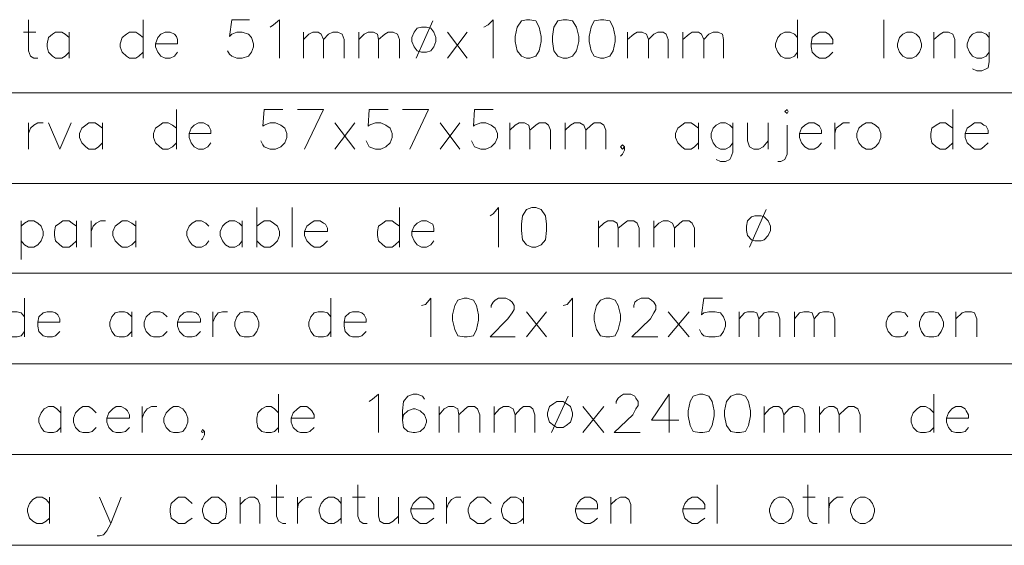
# Model space of a CAD drawing. Header units: millimetres. Extents: x 8 to 202, y 3 to 294.
# Tile 9 of 14: x 75 to 115, y 49 to 71. Entities that reach past the tile are written whole.
import ezdxf

# ---------------------------------------------------------------- set-up
doc = ezdxf.new("R2010")
doc.units = ezdxf.units.MM
doc.layers.add('DGE_CONTORNOS', color=7, linetype='Continuous', lineweight=0)

msp = doc.modelspace()

# ---------------------------------------------------------------- linework, layer by layer
at = {"layer": 'DGE_CONTORNOS', "lineweight": 13}
for points in [[(75.311, 70.725), (75.311, 69.455), (75.3957, 69.2434), (75.5227, 69.1587), (75.692, 69.1587)], [(79.9677, 70.725), (79.9677, 69.1587)], [(84.2857, 70.725), (83.566, 70.725), (83.4813, 70.0477), (83.566, 70.1324), (83.7777, 70.217), (83.9893, 70.217), (84.2433, 70.1324), (84.3703, 70.0054), (84.455, 69.7514), (84.455, 69.6244), (84.3703, 69.4127), (84.2433, 69.2434), (83.9893, 69.1587), (83.7777, 69.1587), (83.566, 69.2434), (83.4813, 69.328), (83.3967, 69.455)], [(85.1323, 70.4287), (85.2593, 70.5134), (85.5133, 70.725), (85.5133, 69.1587)], [(91.2707, 70.4287), (91.1013, 70.3864), (90.9743, 70.217), (90.8897, 70.0054), (90.8897, 69.836), (90.9743, 69.6244), (91.1013, 69.455), (91.2707, 69.4127), (91.4823, 69.4127), (91.6517, 69.455), (91.7787, 69.6244), (91.8633, 69.836), (91.8633, 70.0054), (91.7787, 70.217), (91.6517, 70.3864), (91.4823, 70.4287), (91.2707, 70.4287)], [(91.7363, 70.6827), (91.059, 69.1587)], [(93.8107, 70.4287), (93.98, 70.5134), (94.1917, 70.725), (94.1917, 69.1587)], [(95.5463, 70.725), (95.3347, 70.6827), (95.1653, 70.4287), (95.0807, 70.0477), (95.0807, 69.836), (95.1653, 69.455), (95.3347, 69.2434), (95.5463, 69.1587), (95.6733, 69.1587), (95.9273, 69.2434), (96.0543, 69.455), (96.139, 69.836), (96.139, 70.0477), (96.0543, 70.4287), (95.9273, 70.6827), (95.6733, 70.725), (95.5463, 70.725)], [(97.028, 70.725), (96.8163, 70.6827), (96.647, 70.4287), (96.6047, 70.0477), (96.6047, 69.836), (96.647, 69.455), (96.8163, 69.2434), (97.028, 69.1587), (97.1973, 69.1587), (97.409, 69.2434), (97.5783, 69.455), (97.663, 69.836), (97.663, 70.0477), (97.5783, 70.4287), (97.409, 70.6827), (97.1973, 70.725), (97.028, 70.725)], [(98.552, 70.725), (98.298, 70.6827), (98.171, 70.4287), (98.0863, 70.0477), (98.0863, 69.836), (98.171, 69.455), (98.298, 69.2434), (98.552, 69.1587), (98.679, 69.1587), (98.933, 69.2434), (99.06, 69.455), (99.1447, 69.836), (99.1447, 70.0477), (99.06, 70.4287), (98.933, 70.6827), (98.679, 70.725), (98.552, 70.725)], [(106.553, 70.725), (106.553, 69.1587)], [(110.0667, 70.725), (110.0667, 69.1587)], [(75.0993, 70.217), (75.6073, 70.217)], [(76.962, 70.0054), (76.7927, 70.1324), (76.6657, 70.217), (76.4117, 70.217), (76.2847, 70.1324), (76.1153, 70.0054), (76.073, 69.7514), (76.073, 69.6244), (76.1153, 69.4127), (76.2847, 69.2434), (76.4117, 69.1587), (76.6657, 69.1587), (76.7927, 69.2434), (76.962, 69.4127)], [(76.962, 70.217), (76.962, 69.1587)], [(79.9677, 70.0054), (79.7983, 70.1324), (79.6713, 70.217), (79.4173, 70.217), (79.2903, 70.1324), (79.121, 70.0054), (79.0363, 69.7514), (79.0363, 69.6244), (79.121, 69.4127), (79.2903, 69.2434), (79.4173, 69.1587), (79.6713, 69.1587), (79.7983, 69.2434), (79.9677, 69.4127)], [(80.4757, 69.7514), (81.3647, 69.7514), (81.3647, 69.9207), (81.3223, 70.0477), (81.2377, 70.1324), (81.0683, 70.217), (80.8567, 70.217), (80.6873, 70.1324), (80.5603, 70.0054), (80.4757, 69.7514), (80.4757, 69.6244), (80.5603, 69.4127), (80.6873, 69.2434), (80.8567, 69.1587), (81.0683, 69.1587), (81.2377, 69.2434), (81.3647, 69.4127)], [(86.487, 70.217), (86.487, 69.1587)], [(86.487, 69.9207), (86.6987, 70.1324), (86.868, 70.217), (87.0797, 70.217), (87.2067, 70.1324), (87.2913, 69.9207), (87.2913, 69.1587)], [(87.2913, 69.9207), (87.503, 70.1324), (87.6723, 70.217), (87.884, 70.217), (88.0533, 70.1324), (88.138, 69.9207), (88.138, 69.1587)], [(88.7307, 70.217), (88.7307, 69.1587)], [(88.7307, 69.9207), (88.9423, 70.1324), (89.1117, 70.217), (89.3233, 70.217), (89.4927, 70.1324), (89.535, 69.9207), (89.535, 69.1587)], [(89.535, 69.9207), (89.789, 70.1324), (89.916, 70.217), (90.1277, 70.217), (90.297, 70.1324), (90.3817, 69.9207), (90.3817, 69.1587)], [(92.329, 70.217), (93.1333, 69.1587)], [(93.1333, 70.217), (92.329, 69.1587)], [(99.6527, 70.217), (99.6527, 69.1587)], [(99.6527, 69.9207), (99.9067, 70.1324), (100.0337, 70.217), (100.2453, 70.217), (100.4147, 70.1324), (100.4993, 69.9207), (100.4993, 69.1587)], [(100.4993, 69.9207), (100.711, 70.1324), (100.8803, 70.217), (101.092, 70.217), (101.219, 70.1324), (101.3037, 69.9207), (101.3037, 69.1587)], [(101.8963, 70.217), (101.8963, 69.1587)], [(101.8963, 69.9207), (102.1503, 70.1324), (102.2773, 70.217), (102.5313, 70.217), (102.6583, 70.1324), (102.743, 69.9207), (102.743, 69.1587)], [(102.743, 69.9207), (102.9547, 70.1324), (103.124, 70.217), (103.3357, 70.217), (103.505, 70.1324), (103.5473, 69.9207), (103.5473, 69.1587)], [(106.553, 70.0054), (106.426, 70.1324), (106.2567, 70.217), (106.045, 70.217), (105.8757, 70.1324), (105.7487, 70.0054), (105.664, 69.7514), (105.664, 69.6244), (105.7487, 69.4127), (105.8757, 69.2434), (106.045, 69.1587), (106.2567, 69.1587), (106.426, 69.2434), (106.553, 69.4127)], [(107.1033, 69.7514), (107.9923, 69.7514), (107.9923, 69.9207), (107.9077, 70.0477), (107.823, 70.1324), (107.696, 70.217), (107.442, 70.217), (107.315, 70.1324), (107.1457, 70.0054), (107.1033, 69.7514), (107.1033, 69.6244), (107.1457, 69.4127), (107.315, 69.2434), (107.442, 69.1587), (107.696, 69.1587), (107.823, 69.2434), (107.9923, 69.4127)], [(110.998, 70.217), (110.8287, 70.1324), (110.7017, 70.0054), (110.617, 69.7514), (110.617, 69.6244), (110.7017, 69.4127), (110.8287, 69.2434), (110.998, 69.1587), (111.2097, 69.1587), (111.379, 69.2434), (111.506, 69.4127), (111.5907, 69.6244), (111.5907, 69.7514), (111.506, 70.0054), (111.379, 70.1324), (111.2097, 70.217), (110.998, 70.217)], [(112.0987, 70.217), (112.0987, 69.1587)], [(112.0987, 69.9207), (112.3527, 70.1324), (112.4797, 70.217), (112.6913, 70.217), (112.8607, 70.1324), (112.9453, 69.9207), (112.9453, 69.1587)], [(114.3423, 70.0054), (114.2153, 70.1324), (114.046, 70.217), (113.8343, 70.217), (113.665, 70.1324), (113.538, 70.0054), (113.4533, 69.7514), (113.4533, 69.6244), (113.538, 69.4127), (113.665, 69.2434), (113.8343, 69.1587), (114.046, 69.1587), (114.2153, 69.2434), (114.3423, 69.4127)], [(114.3423, 70.217), (114.3423, 69.0317), (114.3, 68.7777), (114.2153, 68.7354), (114.046, 68.6507), (113.8343, 68.6507), (113.665, 68.7354)], [(81.3223, 67.0844), (81.3223, 65.4757)], [(85.6403, 67.0844), (84.8783, 67.0844), (84.836, 66.407), (84.8783, 66.4494), (85.1323, 66.534), (85.344, 66.534), (85.5557, 66.4494), (85.725, 66.3224), (85.8097, 66.1107), (85.8097, 65.9414), (85.725, 65.7297), (85.5557, 65.5604), (85.344, 65.4757), (85.1323, 65.4757), (84.8783, 65.5604), (84.836, 65.645), (84.7513, 65.8144)], [(86.5293, 65.4757), (87.2913, 67.0844), (86.233, 67.0844)], [(89.916, 67.0844), (89.154, 67.0844), (89.1117, 66.407), (89.154, 66.4494), (89.408, 66.534), (89.6197, 66.534), (89.8313, 66.4494), (90.0007, 66.3224), (90.0853, 66.1107), (90.0853, 65.9414), (90.0007, 65.7297), (89.8313, 65.5604), (89.6197, 65.4757), (89.408, 65.4757), (89.154, 65.5604), (89.1117, 65.645), (89.027, 65.8144)], [(90.805, 65.4757), (91.567, 67.0844), (90.5087, 67.0844)], [(94.1917, 67.0844), (93.4297, 67.0844), (93.3873, 66.407), (93.4297, 66.4494), (93.6837, 66.534), (93.8953, 66.534), (94.107, 66.4494), (94.2763, 66.3224), (94.361, 66.1107), (94.361, 65.9414), (94.2763, 65.7297), (94.107, 65.5604), (93.8953, 65.4757), (93.6837, 65.4757), (93.4297, 65.5604), (93.3873, 65.645), (93.3027, 65.8144)], [(106.045, 66.9997), (106.1297, 67.0844), (106.172, 66.9997), (106.1297, 66.915), (106.045, 66.9997)], [(112.8607, 67.0844), (112.8607, 65.4757)], [(75.311, 66.534), (75.311, 65.4757)], [(75.311, 66.1107), (75.3957, 66.3224), (75.5227, 66.4494), (75.692, 66.534), (75.9037, 66.534)], [(76.1153, 66.534), (76.581, 65.4757), (77.0467, 66.534)], [(78.3167, 66.3224), (78.1473, 66.4494), (78.0203, 66.534), (77.7663, 66.534), (77.6393, 66.4494), (77.47, 66.3224), (77.3853, 66.1107), (77.3853, 65.9414), (77.47, 65.7297), (77.6393, 65.5604), (77.7663, 65.4757), (78.0203, 65.4757), (78.1473, 65.5604), (78.3167, 65.7297)], [(78.3167, 66.534), (78.3167, 65.4757)], [(81.3223, 66.3224), (81.153, 66.4494), (80.9837, 66.534), (80.772, 66.534), (80.645, 66.4494), (80.4757, 66.3224), (80.391, 66.1107), (80.391, 65.9414), (80.4757, 65.7297), (80.645, 65.5604), (80.772, 65.4757), (80.9837, 65.4757), (81.153, 65.5604), (81.3223, 65.7297)], [(81.8303, 66.1107), (82.7193, 66.1107), (82.7193, 66.2377), (82.6347, 66.407), (82.5923, 66.4494), (82.423, 66.534), (82.2113, 66.534), (82.042, 66.4494), (81.915, 66.3224), (81.8303, 66.1107), (81.8303, 65.9414), (81.915, 65.7297), (82.042, 65.5604), (82.2113, 65.4757), (82.423, 65.4757), (82.5923, 65.5604), (82.7193, 65.7297)], [(87.757, 66.534), (88.5613, 65.4757)], [(88.5613, 66.534), (87.757, 65.4757)], [(92.0327, 66.534), (92.837, 65.4757)], [(92.837, 66.534), (92.0327, 65.4757)], [(94.869, 66.534), (94.869, 65.4757)], [(94.869, 66.2377), (95.0807, 66.4494), (95.25, 66.534), (95.4617, 66.534), (95.631, 66.4494), (95.6733, 66.2377), (95.6733, 65.4757)], [(95.6733, 66.2377), (95.9273, 66.4494), (96.0543, 66.534), (96.3083, 66.534), (96.4353, 66.4494), (96.52, 66.2377), (96.52, 65.4757)], [(97.1127, 66.534), (97.1127, 65.4757)], [(97.1127, 66.2377), (97.3243, 66.4494), (97.4937, 66.534), (97.7053, 66.534), (97.8747, 66.4494), (97.9593, 66.2377), (97.9593, 65.4757)], [(97.9593, 66.2377), (98.171, 66.4494), (98.298, 66.534), (98.552, 66.534), (98.679, 66.4494), (98.7637, 66.2377), (98.7637, 65.4757)], [(102.5313, 66.3224), (102.362, 66.4494), (102.235, 66.534), (101.981, 66.534), (101.854, 66.4494), (101.6847, 66.3224), (101.6, 66.1107), (101.6, 65.9414), (101.6847, 65.7297), (101.854, 65.5604), (101.981, 65.4757), (102.235, 65.4757), (102.362, 65.5604), (102.5313, 65.7297)], [(102.5313, 66.534), (102.5313, 65.4757)], [(103.9283, 66.3224), (103.8013, 66.4494), (103.632, 66.534), (103.4203, 66.534), (103.251, 66.4494), (103.124, 66.3224), (103.0393, 66.1107), (103.0393, 65.9414), (103.124, 65.7297), (103.251, 65.5604), (103.4203, 65.4757), (103.632, 65.4757), (103.8013, 65.5604), (103.9283, 65.7297)], [(103.9283, 66.534), (103.9283, 65.3487), (103.8437, 65.137), (103.8013, 65.0524), (103.632, 64.9677), (103.4203, 64.9677), (103.251, 65.0524)], [(104.521, 66.534), (104.521, 65.8144), (104.6057, 65.5604), (104.775, 65.4757), (104.9867, 65.4757), (105.156, 65.5604), (105.3677, 65.8144)], [(105.3677, 66.534), (105.3677, 65.4757)], [(106.1297, 66.4494), (106.1297, 65.264), (106.045, 65.0524), (105.8757, 64.9677), (105.7487, 64.9677)], [(106.6377, 66.1107), (107.5267, 66.1107), (107.5267, 66.2377), (107.442, 66.407), (107.3997, 66.4494), (107.2303, 66.534), (107.0187, 66.534), (106.8493, 66.4494), (106.7223, 66.3224), (106.6377, 66.1107), (106.6377, 65.9414), (106.7223, 65.7297), (106.8493, 65.5604), (107.0187, 65.4757), (107.2303, 65.4757), (107.3997, 65.5604), (107.5267, 65.7297)], [(108.077, 66.534), (108.077, 65.4757)], [(108.077, 66.1107), (108.1193, 66.3224), (108.2887, 66.4494), (108.4157, 66.534), (108.6697, 66.534)], [(109.347, 66.534), (109.1777, 66.4494), (109.0507, 66.3224), (108.966, 66.1107), (108.966, 65.9414), (109.0507, 65.7297), (109.1777, 65.5604), (109.347, 65.4757), (109.5587, 65.4757), (109.728, 65.5604), (109.855, 65.7297), (109.9397, 65.9414), (109.9397, 66.1107), (109.855, 66.3224), (109.728, 66.4494), (109.5587, 66.534), (109.347, 66.534)], [(112.8607, 66.3224), (112.6913, 66.4494), (112.5643, 66.534), (112.3527, 66.534), (112.1833, 66.4494), (112.014, 66.3224), (111.9717, 66.1107), (111.9717, 65.9414), (112.014, 65.7297), (112.1833, 65.5604), (112.3527, 65.4757), (112.5643, 65.4757), (112.6913, 65.5604), (112.8607, 65.7297)], [(113.3687, 66.1107), (114.3, 66.1107), (114.3, 66.2377), (114.2153, 66.407), (114.1307, 66.4494), (114.0037, 66.534), (113.7497, 66.534), (113.6227, 66.4494), (113.4533, 66.3224), (113.3687, 66.1107), (113.3687, 65.9414), (113.4533, 65.7297), (113.6227, 65.5604), (113.7497, 65.4757), (114.0037, 65.4757), (114.1307, 65.5604), (114.3, 65.7297)], [(99.5257, 65.5604), (99.441, 65.645), (99.3563, 65.5604), (99.441, 65.4757), (99.5257, 65.5604), (99.5257, 65.4334), (99.441, 65.264), (99.3563, 65.1794)], [(84.582, 63.105), (84.582, 61.4964)], [(86.0213, 63.105), (86.0213, 61.4964)], [(90.3817, 63.105), (90.3817, 61.4964)], [(94.0647, 62.7664), (94.1917, 62.851), (94.4033, 63.105), (94.4033, 61.4964)], [(95.758, 63.105), (95.5463, 63.0204), (95.377, 62.7664), (95.3347, 62.4277), (95.3347, 62.1737), (95.377, 61.7927), (95.5463, 61.581), (95.758, 61.4964), (95.9273, 61.4964), (96.139, 61.581), (96.3083, 61.7927), (96.3507, 62.1737), (96.3507, 62.4277), (96.3083, 62.7664), (96.139, 63.0204), (95.9273, 63.105), (95.758, 63.105)], [(105.283, 63.0204), (104.6057, 61.4964)], [(75.0147, 62.5547), (75.0147, 60.9884)], [(75.0147, 62.343), (75.1417, 62.47), (75.311, 62.5547), (75.5227, 62.5547), (75.692, 62.47), (75.819, 62.343), (75.9037, 62.1314), (75.9037, 61.962), (75.819, 61.7504), (75.692, 61.581), (75.5227, 61.4964), (75.311, 61.4964), (75.1417, 61.581), (75.0147, 61.7504)], [(77.2583, 62.343), (77.089, 62.47), (76.962, 62.5547), (76.708, 62.5547), (76.581, 62.47), (76.4117, 62.343), (76.3693, 62.1314), (76.3693, 61.962), (76.4117, 61.7504), (76.581, 61.581), (76.708, 61.4964), (76.962, 61.4964), (77.089, 61.581), (77.2583, 61.7504)], [(77.2583, 62.5547), (77.2583, 61.4964)], [(77.851, 62.5547), (77.851, 61.4964)], [(77.851, 62.1314), (77.9357, 62.343), (78.0627, 62.47), (78.232, 62.5547), (78.4437, 62.5547)], [(79.6713, 62.343), (79.502, 62.47), (79.3327, 62.5547), (79.121, 62.5547), (78.994, 62.47), (78.8247, 62.343), (78.74, 62.1314), (78.74, 61.962), (78.8247, 61.7504), (78.994, 61.581), (79.121, 61.4964), (79.3327, 61.4964), (79.502, 61.581), (79.6713, 61.7504)], [(79.6713, 62.5547), (79.6713, 61.4964)], [(82.6347, 62.343), (82.5077, 62.47), (82.3383, 62.5547), (82.1267, 62.5547), (81.9573, 62.47), (81.8303, 62.343), (81.7457, 62.1314), (81.7457, 61.962), (81.8303, 61.7504), (81.9573, 61.581), (82.1267, 61.4964), (82.3383, 61.4964), (82.5077, 61.581), (82.6347, 61.7504)], [(83.9893, 62.343), (83.8623, 62.47), (83.693, 62.5547), (83.4813, 62.5547), (83.312, 62.47), (83.185, 62.343), (83.1003, 62.1314), (83.1003, 61.962), (83.185, 61.7504), (83.312, 61.581), (83.4813, 61.4964), (83.693, 61.4964), (83.8623, 61.581), (83.9893, 61.7504)], [(83.9893, 62.5547), (83.9893, 61.4964)], [(84.582, 62.343), (84.7513, 62.47), (84.8783, 62.5547), (85.1323, 62.5547), (85.2593, 62.47), (85.4287, 62.343), (85.5133, 62.1314), (85.5133, 61.962), (85.4287, 61.7504), (85.2593, 61.581), (85.1323, 61.4964), (84.8783, 61.4964), (84.7513, 61.581), (84.582, 61.7504)], [(86.5293, 62.1314), (87.4607, 62.1314), (87.4607, 62.2584), (87.376, 62.4277), (87.2913, 62.47), (87.1643, 62.5547), (86.9103, 62.5547), (86.7833, 62.47), (86.614, 62.343), (86.5293, 62.1314), (86.5293, 61.962), (86.614, 61.7504), (86.7833, 61.581), (86.9103, 61.4964), (87.1643, 61.4964), (87.2913, 61.581), (87.4607, 61.7504)], [(90.3817, 62.343), (90.2123, 62.47), (90.0853, 62.5547), (89.8313, 62.5547), (89.7043, 62.47), (89.535, 62.343), (89.4927, 62.1314), (89.4927, 61.962), (89.535, 61.7504), (89.7043, 61.581), (89.8313, 61.4964), (90.0853, 61.4964), (90.2123, 61.581), (90.3817, 61.7504)], [(90.8897, 62.1314), (91.7787, 62.1314), (91.7787, 62.2584), (91.7363, 62.4277), (91.6517, 62.47), (91.4823, 62.5547), (91.2707, 62.5547), (91.1013, 62.47), (90.9743, 62.343), (90.8897, 62.1314), (90.8897, 61.962), (90.9743, 61.7504), (91.1013, 61.581), (91.2707, 61.4964), (91.4823, 61.4964), (91.6517, 61.581), (91.7787, 61.7504)], [(98.4673, 62.5547), (98.4673, 61.4964)], [(98.4673, 62.2584), (98.679, 62.47), (98.8483, 62.5547), (99.06, 62.5547), (99.2293, 62.47), (99.2717, 62.2584), (99.2717, 61.4964)], [(99.2717, 62.2584), (99.5257, 62.47), (99.6527, 62.5547), (99.9067, 62.5547), (100.0337, 62.47), (100.1183, 62.2584), (100.1183, 61.4964)], [(100.711, 62.5547), (100.711, 61.4964)], [(100.711, 62.2584), (100.9227, 62.47), (101.092, 62.5547), (101.3037, 62.5547), (101.473, 62.47), (101.5577, 62.2584), (101.5577, 61.4964)], [(101.5577, 62.2584), (101.7693, 62.47), (101.8963, 62.5547), (102.1503, 62.5547), (102.2773, 62.47), (102.362, 62.2584), (102.362, 61.4964)], [(104.8173, 62.7664), (104.6903, 62.724), (104.521, 62.5547), (104.4787, 62.343), (104.4787, 62.1737), (104.521, 61.962), (104.6903, 61.7927), (104.8173, 61.7504), (105.0713, 61.7504), (105.1983, 61.7927), (105.3677, 61.962), (105.4523, 62.1737), (105.4523, 62.343), (105.3677, 62.5547), (105.1983, 62.724), (105.0713, 62.7664), (104.8173, 62.7664)], [(75.1417, 59.422), (75.1417, 57.8557)], [(87.5877, 59.422), (87.5877, 57.8557)], [(91.2707, 59.1257), (91.44, 59.168), (91.6517, 59.422), (91.6517, 57.8557)], [(93.0063, 59.422), (92.7523, 59.3374), (92.6253, 59.1257), (92.5407, 58.7447), (92.5407, 58.533), (92.6253, 58.152), (92.7523, 57.898), (93.0063, 57.8557), (93.1333, 57.8557), (93.3873, 57.898), (93.5143, 58.152), (93.599, 58.533), (93.599, 58.7447), (93.5143, 59.1257), (93.3873, 59.3374), (93.1333, 59.422), (93.0063, 59.422)], [(94.107, 59.041), (94.107, 59.1257), (94.1917, 59.2527), (94.2763, 59.3374), (94.4033, 59.422), (94.6997, 59.422), (94.869, 59.3374), (94.9537, 59.2527), (95.0383, 59.1257), (95.0383, 58.9564), (94.9537, 58.8294), (94.7843, 58.5754), (94.0647, 57.8557), (95.0807, 57.8557)], [(97.028, 59.1257), (97.1973, 59.168), (97.409, 59.422), (97.409, 57.8557)], [(98.7637, 59.422), (98.552, 59.3374), (98.3827, 59.1257), (98.298, 58.7447), (98.298, 58.533), (98.3827, 58.152), (98.552, 57.898), (98.7637, 57.8557), (98.933, 57.8557), (99.1447, 57.898), (99.2717, 58.152), (99.3563, 58.533), (99.3563, 58.7447), (99.2717, 59.1257), (99.1447, 59.3374), (98.933, 59.422), (98.7637, 59.422)], [(99.9067, 59.041), (99.9067, 59.1257), (99.949, 59.2527), (100.0337, 59.3374), (100.203, 59.422), (100.4993, 59.422), (100.6263, 59.3374), (100.711, 59.2527), (100.7957, 59.1257), (100.7957, 58.9564), (100.711, 58.8294), (100.584, 58.5754), (99.822, 57.8557), (100.8803, 57.8557)], [(103.505, 59.422), (102.743, 59.422), (102.6583, 58.7447), (102.743, 58.8294), (102.9547, 58.8717), (103.2087, 58.8717), (103.4203, 58.8294), (103.5473, 58.66), (103.632, 58.4484), (103.632, 58.279), (103.5473, 58.0674), (103.4203, 57.898), (103.2087, 57.8557), (102.9547, 57.8557), (102.743, 57.898), (102.6583, 57.9827), (102.5737, 58.152)], [(75.1417, 58.66), (75.0147, 58.8294), (74.8453, 58.8717), (74.6337, 58.8717), (74.4643, 58.8294), (74.3373, 58.66), (74.2527, 58.4484), (74.2527, 58.279), (74.3373, 58.0674), (74.4643, 57.898), (74.6337, 57.8557), (74.8453, 57.8557), (75.0147, 57.898), (75.1417, 58.0674)], [(75.692, 58.4484), (76.581, 58.4484), (76.581, 58.5754), (76.4963, 58.7447), (76.4117, 58.8294), (76.2847, 58.8717), (76.073, 58.8717), (75.9037, 58.8294), (75.7343, 58.66), (75.692, 58.4484), (75.692, 58.279), (75.7343, 58.0674), (75.9037, 57.898), (76.073, 57.8557), (76.2847, 57.8557), (76.4117, 57.898), (76.581, 58.0674)], [(79.502, 58.66), (79.3327, 58.8294), (79.2057, 58.8717), (78.994, 58.8717), (78.8247, 58.8294), (78.6977, 58.66), (78.613, 58.4484), (78.613, 58.279), (78.6977, 58.0674), (78.8247, 57.898), (78.994, 57.8557), (79.2057, 57.8557), (79.3327, 57.898), (79.502, 58.0674)], [(79.502, 58.8717), (79.502, 57.8557)], [(80.9413, 58.66), (80.772, 58.8294), (80.645, 58.8717), (80.391, 58.8717), (80.264, 58.8294), (80.0947, 58.66), (80.01, 58.4484), (80.01, 58.279), (80.0947, 58.0674), (80.264, 57.898), (80.391, 57.8557), (80.645, 57.8557), (80.772, 57.898), (80.9413, 58.0674)], [(81.3647, 58.4484), (82.296, 58.4484), (82.296, 58.5754), (82.2113, 58.7447), (82.1267, 58.8294), (81.9573, 58.8717), (81.7457, 58.8717), (81.6187, 58.8294), (81.4493, 58.66), (81.3647, 58.4484), (81.3647, 58.279), (81.4493, 58.0674), (81.6187, 57.898), (81.7457, 57.8557), (81.9573, 57.8557), (82.1267, 57.898), (82.296, 58.0674)], [(82.804, 58.8717), (82.804, 57.8557)], [(82.804, 58.4484), (82.8887, 58.66), (83.0157, 58.8294), (83.185, 58.8717), (83.3967, 58.8717)], [(84.074, 58.8717), (83.9047, 58.8294), (83.7777, 58.66), (83.693, 58.4484), (83.693, 58.279), (83.7777, 58.0674), (83.9047, 57.898), (84.074, 57.8557), (84.2857, 57.8557), (84.455, 57.898), (84.582, 58.0674), (84.6667, 58.279), (84.6667, 58.4484), (84.582, 58.66), (84.455, 58.8294), (84.2857, 58.8717), (84.074, 58.8717)], [(87.5877, 58.66), (87.4607, 58.8294), (87.2913, 58.8717), (87.0797, 58.8717), (86.9103, 58.8294), (86.7833, 58.66), (86.6987, 58.4484), (86.6987, 58.279), (86.7833, 58.0674), (86.9103, 57.898), (87.0797, 57.8557), (87.2913, 57.8557), (87.4607, 57.898), (87.5877, 58.0674)], [(88.138, 58.4484), (89.027, 58.4484), (89.027, 58.5754), (88.9423, 58.7447), (88.8577, 58.8294), (88.7307, 58.8717), (88.4767, 58.8717), (88.3497, 58.8294), (88.1803, 58.66), (88.138, 58.4484), (88.138, 58.279), (88.1803, 58.0674), (88.3497, 57.898), (88.4767, 57.8557), (88.7307, 57.8557), (88.8577, 57.898), (89.027, 58.0674)], [(95.5463, 58.8717), (96.3507, 57.8557)], [(96.3507, 58.8717), (95.5463, 57.8557)], [(101.3037, 58.8717), (102.1503, 57.8557)], [(102.1503, 58.8717), (101.3037, 57.8557)], [(104.1823, 58.8717), (104.1823, 57.8557)], [(104.1823, 58.5754), (104.394, 58.8294), (104.521, 58.8717), (104.775, 58.8717), (104.902, 58.8294), (104.9867, 58.5754), (104.9867, 57.8557)], [(104.9867, 58.5754), (105.1983, 58.8294), (105.3677, 58.8717), (105.5793, 58.8717), (105.7487, 58.8294), (105.8333, 58.5754), (105.8333, 57.8557)], [(106.426, 58.8717), (106.426, 57.8557)], [(106.426, 58.5754), (106.6377, 58.8294), (106.807, 58.8717), (107.0187, 58.8717), (107.1457, 58.8294), (107.2303, 58.5754), (107.2303, 57.8557)], [(107.2303, 58.5754), (107.442, 58.8294), (107.6113, 58.8717), (107.823, 58.8717), (107.9923, 58.8294), (108.077, 58.5754), (108.077, 57.8557)], [(111.0403, 58.66), (110.9133, 58.8294), (110.744, 58.8717), (110.5323, 58.8717), (110.4053, 58.8294), (110.236, 58.66), (110.1513, 58.4484), (110.1513, 58.279), (110.236, 58.0674), (110.4053, 57.898), (110.5323, 57.8557), (110.744, 57.8557), (110.9133, 57.898), (111.0403, 58.0674)], [(111.887, 58.8717), (111.7177, 58.8294), (111.5907, 58.66), (111.506, 58.4484), (111.506, 58.279), (111.5907, 58.0674), (111.7177, 57.898), (111.887, 57.8557), (112.0987, 57.8557), (112.268, 57.898), (112.395, 58.0674), (112.4797, 58.279), (112.4797, 58.4484), (112.395, 58.66), (112.268, 58.8294), (112.0987, 58.8717), (111.887, 58.8717)], [(112.9877, 58.8717), (112.9877, 57.8557)], [(112.9877, 58.5754), (113.2417, 58.8294), (113.3687, 58.8717), (113.6227, 58.8717), (113.7497, 58.8294), (113.8343, 58.5754), (113.8343, 57.8557)], [(85.471, 55.5274), (85.471, 53.961)], [(89.154, 55.231), (89.281, 55.3157), (89.535, 55.5274), (89.535, 53.961)], [(91.3977, 55.3157), (91.313, 55.4427), (91.1013, 55.5274), (90.932, 55.5274), (90.7203, 55.4427), (90.551, 55.231), (90.5087, 54.85), (90.5087, 54.469), (90.551, 54.1727), (90.7203, 54.0034), (90.932, 53.961), (91.0167, 53.961), (91.2283, 54.0034), (91.3977, 54.1727), (91.4823, 54.3844), (91.4823, 54.469), (91.3977, 54.6807), (91.2283, 54.85), (91.0167, 54.9347), (90.932, 54.9347), (90.7203, 54.85), (90.551, 54.6807), (90.5087, 54.469)], [(96.774, 55.231), (96.647, 55.1464), (96.4777, 55.0194), (96.393, 54.7654), (96.393, 54.6384), (96.4777, 54.3844), (96.647, 54.2574), (96.774, 54.1727), (97.028, 54.1727), (97.155, 54.2574), (97.3243, 54.3844), (97.409, 54.6384), (97.409, 54.7654), (97.3243, 55.0194), (97.155, 55.1464), (97.028, 55.231), (96.774, 55.231)], [(97.2397, 55.4427), (96.5623, 53.961)], [(99.187, 55.1464), (99.187, 55.231), (99.2717, 55.358), (99.3563, 55.4427), (99.4833, 55.5274), (99.7797, 55.5274), (99.949, 55.4427), (99.9913, 55.358), (100.076, 55.231), (100.076, 55.0617), (99.9913, 54.9347), (99.8643, 54.6807), (99.1023, 53.961), (100.1607, 53.961)], [(101.346, 55.5274), (100.6263, 54.469), (101.727, 54.469)], [(101.346, 55.5274), (101.346, 53.961)], [(102.5737, 55.5274), (102.3197, 55.4427), (102.1927, 55.231), (102.108, 54.85), (102.108, 54.6384), (102.1927, 54.2574), (102.3197, 54.0034), (102.5737, 53.961), (102.7007, 53.961), (102.9547, 54.0034), (103.0817, 54.2574), (103.1663, 54.6384), (103.1663, 54.85), (103.0817, 55.231), (102.9547, 55.4427), (102.7007, 55.5274), (102.5737, 55.5274)], [(104.0553, 55.5274), (103.8437, 55.4427), (103.6743, 55.231), (103.5897, 54.85), (103.5897, 54.6384), (103.6743, 54.2574), (103.8437, 54.0034), (104.0553, 53.961), (104.2247, 53.961), (104.4363, 54.0034), (104.5633, 54.2574), (104.648, 54.6384), (104.648, 54.85), (104.5633, 55.231), (104.4363, 55.4427), (104.2247, 55.5274), (104.0553, 55.5274)], [(112.0987, 55.5274), (112.0987, 53.961)], [(76.6233, 54.7654), (76.454, 54.9347), (76.327, 55.0194), (76.1153, 55.0194), (75.946, 54.9347), (75.819, 54.7654), (75.7343, 54.5537), (75.7343, 54.3844), (75.819, 54.1727), (75.946, 54.0034), (76.1153, 53.961), (76.327, 53.961), (76.454, 54.0034), (76.6233, 54.1727)], [(76.6233, 55.0194), (76.6233, 53.961)], [(78.0627, 54.7654), (77.8933, 54.9347), (77.7663, 55.0194), (77.5123, 55.0194), (77.3853, 54.9347), (77.216, 54.7654), (77.1313, 54.5537), (77.1313, 54.3844), (77.216, 54.1727), (77.3853, 54.0034), (77.5123, 53.961), (77.7663, 53.961), (77.8933, 54.0034), (78.0627, 54.1727)], [(78.486, 54.5537), (79.4173, 54.5537), (79.4173, 54.6807), (79.3327, 54.85), (79.248, 54.9347), (79.0787, 55.0194), (78.867, 55.0194), (78.74, 54.9347), (78.5707, 54.7654), (78.486, 54.5537), (78.486, 54.3844), (78.5707, 54.1727), (78.74, 54.0034), (78.867, 53.961), (79.0787, 53.961), (79.248, 54.0034), (79.4173, 54.1727)], [(79.9253, 55.0194), (79.9253, 53.961)], [(79.9253, 54.5537), (80.01, 54.7654), (80.137, 54.9347), (80.3063, 55.0194), (80.518, 55.0194)], [(81.1953, 55.0194), (81.0683, 54.9347), (80.899, 54.7654), (80.8143, 54.5537), (80.8143, 54.3844), (80.899, 54.1727), (81.0683, 54.0034), (81.1953, 53.961), (81.407, 53.961), (81.5763, 54.0034), (81.7033, 54.1727), (81.788, 54.3844), (81.788, 54.5537), (81.7033, 54.7654), (81.5763, 54.9347), (81.407, 55.0194), (81.1953, 55.0194)], [(85.471, 54.7654), (85.3017, 54.9347), (85.1747, 55.0194), (84.963, 55.0194), (84.7937, 54.9347), (84.6243, 54.7654), (84.582, 54.5537), (84.582, 54.3844), (84.6243, 54.1727), (84.7937, 54.0034), (84.963, 53.961), (85.1747, 53.961), (85.3017, 54.0034), (85.471, 54.1727)], [(85.979, 54.5537), (86.9103, 54.5537), (86.9103, 54.6807), (86.8257, 54.85), (86.741, 54.9347), (86.614, 55.0194), (86.36, 55.0194), (86.233, 54.9347), (86.0637, 54.7654), (85.979, 54.5537), (85.979, 54.3844), (86.0637, 54.1727), (86.233, 54.0034), (86.36, 53.961), (86.614, 53.961), (86.741, 54.0034), (86.9103, 54.1727)], [(91.9903, 55.0194), (91.9903, 53.961)], [(91.9903, 54.6807), (92.202, 54.9347), (92.3713, 55.0194), (92.583, 55.0194), (92.7523, 54.9347), (92.7947, 54.6807), (92.7947, 53.961)], [(92.7947, 54.6807), (93.0487, 54.9347), (93.1757, 55.0194), (93.4297, 55.0194), (93.5567, 54.9347), (93.6413, 54.6807), (93.6413, 53.961)], [(94.234, 55.0194), (94.234, 53.961)], [(94.234, 54.6807), (94.4457, 54.9347), (94.615, 55.0194), (94.8267, 55.0194), (94.996, 54.9347), (95.0807, 54.6807), (95.0807, 53.961)], [(95.0807, 54.6807), (95.2923, 54.9347), (95.4193, 55.0194), (95.6733, 55.0194), (95.8003, 54.9347), (95.885, 54.6807), (95.885, 53.961)], [(97.8323, 55.0194), (98.679, 53.961)], [(98.679, 55.0194), (97.8323, 53.961)], [(105.1983, 55.0194), (105.1983, 53.961)], [(105.1983, 54.6807), (105.41, 54.9347), (105.5793, 55.0194), (105.791, 55.0194), (105.918, 54.9347), (106.0027, 54.6807), (106.0027, 53.961)], [(106.0027, 54.6807), (106.2143, 54.9347), (106.3837, 55.0194), (106.5953, 55.0194), (106.7647, 54.9347), (106.8493, 54.6807), (106.8493, 53.961)], [(107.442, 55.0194), (107.442, 53.961)], [(107.442, 54.6807), (107.6537, 54.9347), (107.823, 55.0194), (108.0347, 55.0194), (108.1617, 54.9347), (108.2463, 54.6807), (108.2463, 53.961)], [(108.2463, 54.6807), (108.5003, 54.9347), (108.6273, 55.0194), (108.839, 55.0194), (109.0083, 54.9347), (109.093, 54.6807), (109.093, 53.961)], [(112.0987, 54.7654), (111.9293, 54.9347), (111.76, 55.0194), (111.5483, 55.0194), (111.4213, 54.9347), (111.252, 54.7654), (111.1673, 54.5537), (111.1673, 54.3844), (111.252, 54.1727), (111.4213, 54.0034), (111.5483, 53.961), (111.76, 53.961), (111.9293, 54.0034), (112.0987, 54.1727)], [(112.6067, 54.5537), (113.4957, 54.5537), (113.4957, 54.6807), (113.411, 54.85), (113.3687, 54.9347), (113.1993, 55.0194), (112.9877, 55.0194), (112.8183, 54.9347), (112.6913, 54.7654), (112.6067, 54.5537), (112.6067, 54.3844), (112.6913, 54.1727), (112.8183, 54.0034), (112.9877, 53.961), (113.1993, 53.961), (113.3687, 54.0034), (113.4957, 54.1727)], [(82.4653, 54.0034), (82.3807, 54.088), (82.3383, 54.0034), (82.3807, 53.961), (82.4653, 54.0034), (82.4653, 53.8764), (82.3807, 53.707), (82.3383, 53.6647)], [(85.3863, 51.8444), (85.3863, 50.5744), (85.471, 50.3627), (85.6403, 50.278), (85.7673, 50.278)], [(88.6883, 51.8444), (88.6883, 50.5744), (88.773, 50.3627), (88.9, 50.278), (89.0693, 50.278)], [(103.2933, 51.8444), (103.2933, 50.278)], [(106.9763, 51.8444), (106.9763, 50.5744), (107.061, 50.3627), (107.188, 50.278), (107.3573, 50.278)], [(76.1577, 51.0824), (76.0307, 51.2517), (75.8613, 51.3364), (75.6497, 51.3364), (75.4803, 51.2517), (75.3533, 51.0824), (75.2687, 50.8707), (75.2687, 50.7437), (75.3533, 50.4897), (75.4803, 50.3627), (75.6497, 50.278), (75.8613, 50.278), (76.0307, 50.3627), (76.1577, 50.4897)], [(76.1577, 51.3364), (76.1577, 50.278)], [(78.1897, 51.3364), (78.6553, 50.278), (79.0787, 51.3364)], [(81.9573, 51.0824), (81.788, 51.2517), (81.661, 51.3364), (81.407, 51.3364), (81.28, 51.2517), (81.1107, 51.0824), (81.0683, 50.8707), (81.0683, 50.7437), (81.1107, 50.4897), (81.28, 50.3627), (81.407, 50.278), (81.661, 50.278), (81.788, 50.3627), (81.9573, 50.4897)], [(82.7617, 51.3364), (82.6347, 51.2517), (82.4653, 51.0824), (82.3807, 50.8707), (82.3807, 50.7437), (82.4653, 50.4897), (82.6347, 50.3627), (82.7617, 50.278), (83.0157, 50.278), (83.1427, 50.3627), (83.312, 50.4897), (83.3543, 50.7437), (83.3543, 50.8707), (83.312, 51.0824), (83.1427, 51.2517), (83.0157, 51.3364), (82.7617, 51.3364)], [(83.9047, 51.3364), (83.9047, 50.278)], [(83.9047, 51.04), (84.1163, 51.2517), (84.2857, 51.3364), (84.4973, 51.3364), (84.6243, 51.2517), (84.709, 51.04), (84.709, 50.278)], [(85.1747, 51.3364), (85.6827, 51.3364)], [(86.233, 51.3364), (86.233, 50.278)], [(86.233, 50.8707), (86.2753, 51.0824), (86.4447, 51.2517), (86.614, 51.3364), (86.8257, 51.3364)], [(88.011, 51.0824), (87.884, 51.2517), (87.7147, 51.3364), (87.503, 51.3364), (87.3337, 51.2517), (87.2067, 51.0824), (87.122, 50.8707), (87.122, 50.7437), (87.2067, 50.4897), (87.3337, 50.3627), (87.503, 50.278), (87.7147, 50.278), (87.884, 50.3627), (88.011, 50.4897)], [(88.011, 51.3364), (88.011, 50.278)], [(88.4767, 51.3364), (88.9847, 51.3364)], [(89.535, 51.3364), (89.535, 50.5744), (89.5773, 50.3627), (89.7467, 50.278), (89.9583, 50.278), (90.1277, 50.3627), (90.3393, 50.5744)], [(90.3393, 51.3364), (90.3393, 50.278)], [(90.8473, 50.8707), (91.7787, 50.8707), (91.7787, 51.04), (91.694, 51.167), (91.6093, 51.2517), (91.4823, 51.3364), (91.2283, 51.3364), (91.1013, 51.2517), (90.932, 51.0824), (90.8473, 50.8707), (90.8473, 50.7437), (90.932, 50.4897), (91.1013, 50.3627), (91.2283, 50.278), (91.4823, 50.278), (91.6093, 50.3627), (91.7787, 50.4897)], [(92.2867, 51.3364), (92.2867, 50.278)], [(92.2867, 50.8707), (92.3713, 51.0824), (92.4983, 51.2517), (92.6677, 51.3364), (92.8793, 51.3364)], [(94.107, 51.0824), (93.9377, 51.2517), (93.8107, 51.3364), (93.5567, 51.3364), (93.4297, 51.2517), (93.2603, 51.0824), (93.1757, 50.8707), (93.1757, 50.7437), (93.2603, 50.4897), (93.4297, 50.3627), (93.5567, 50.278), (93.8107, 50.278), (93.9377, 50.3627), (94.107, 50.4897)], [(95.4193, 51.0824), (95.2923, 51.2517), (95.123, 51.3364), (94.9113, 51.3364), (94.7843, 51.2517), (94.615, 51.0824), (94.5303, 50.8707), (94.5303, 50.7437), (94.615, 50.4897), (94.7843, 50.3627), (94.9113, 50.278), (95.123, 50.278), (95.2923, 50.3627), (95.4193, 50.4897)], [(95.4193, 51.3364), (95.4193, 50.278)], [(97.536, 50.8707), (98.425, 50.8707), (98.425, 51.04), (98.3827, 51.167), (98.298, 51.2517), (98.1287, 51.3364), (97.917, 51.3364), (97.7477, 51.2517), (97.6207, 51.0824), (97.536, 50.8707), (97.536, 50.7437), (97.6207, 50.4897), (97.7477, 50.3627), (97.917, 50.278), (98.1287, 50.278), (98.298, 50.3627), (98.425, 50.4897)], [(98.9753, 51.3364), (98.9753, 50.278)], [(98.9753, 51.04), (99.187, 51.2517), (99.3563, 51.3364), (99.568, 51.3364), (99.695, 51.2517), (99.7797, 51.04), (99.7797, 50.278)], [(101.8963, 50.8707), (102.7853, 50.8707), (102.7853, 51.04), (102.7007, 51.167), (102.616, 51.2517), (102.489, 51.3364), (102.2773, 51.3364), (102.108, 51.2517), (101.981, 51.0824), (101.8963, 50.8707), (101.8963, 50.7437), (101.981, 50.4897), (102.108, 50.3627), (102.2773, 50.278), (102.489, 50.278), (102.616, 50.3627), (102.7853, 50.4897)], [(105.791, 51.3364), (105.6217, 51.2517), (105.4947, 51.0824), (105.41, 50.8707), (105.41, 50.7437), (105.4947, 50.4897), (105.6217, 50.3627), (105.791, 50.278), (106.0027, 50.278), (106.172, 50.3627), (106.299, 50.4897), (106.3837, 50.7437), (106.3837, 50.8707), (106.299, 51.0824), (106.172, 51.2517), (106.0027, 51.3364), (105.791, 51.3364)], [(106.7647, 51.3364), (107.2727, 51.3364)], [(107.823, 51.3364), (107.823, 50.278)], [(107.823, 50.8707), (107.8653, 51.0824), (108.0347, 51.2517), (108.1617, 51.3364), (108.4157, 51.3364)], [(109.093, 51.3364), (108.9237, 51.2517), (108.7967, 51.0824), (108.712, 50.8707), (108.712, 50.7437), (108.7967, 50.4897), (108.9237, 50.3627), (109.093, 50.278), (109.3047, 50.278), (109.474, 50.3627), (109.601, 50.4897), (109.6857, 50.7437), (109.6857, 50.8707), (109.601, 51.0824), (109.474, 51.2517), (109.3047, 51.3364), (109.093, 51.3364)], [(78.6553, 50.278), (78.486, 49.9817), (78.359, 49.8124), (78.1897, 49.77), (78.105, 49.77)]]:
    msp.add_lwpolyline(points, dxfattribs=at)
at = {"layer": 'DGE_CONTORNOS', "lineweight": 5}
for points in [[(23.5797, 67.7617), (201.9723, 67.7617)], [(23.5797, 64.0787), (201.9723, 64.0787)], [(23.5797, 60.438), (201.9723, 60.438)], [(23.5797, 56.755), (201.9723, 56.755)], [(23.5797, 53.072), (201.9723, 53.072)], [(23.5797, 49.389), (201.9723, 49.389)]]:
    msp.add_lwpolyline(points, dxfattribs=at)

doc.saveas('drawing.dxf')
